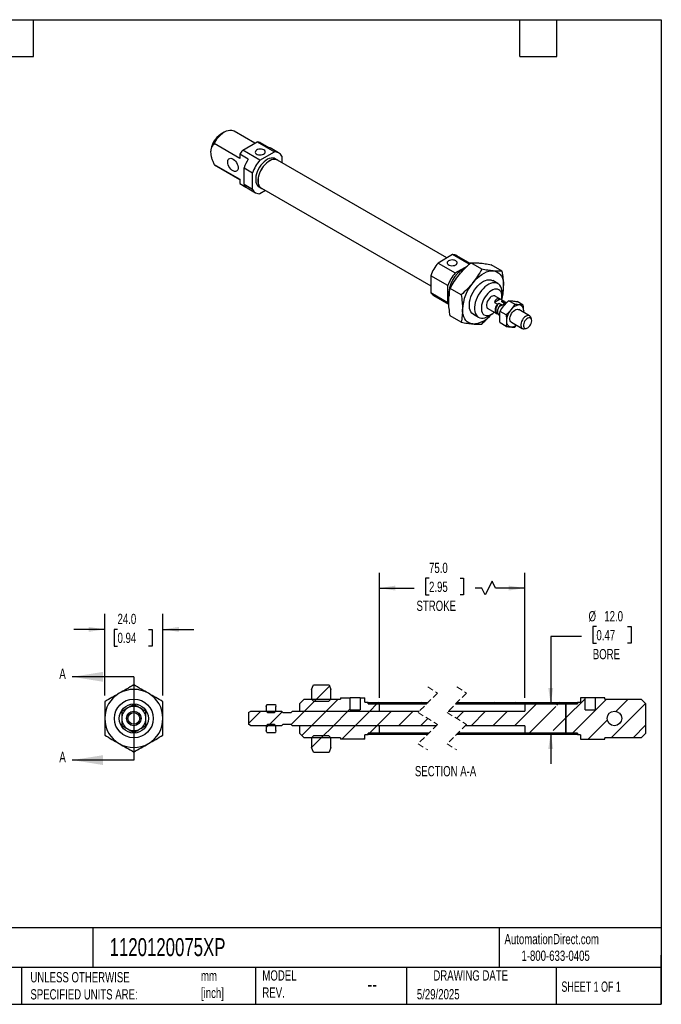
# Model space of a CAD drawing. Header units: millimetres. Extents: x 13 to 546, y 13 to 419.
# Tile 2 of 2: x 281 to 546, y 13 to 419. Entities that reach past the tile are written whole.
import ezdxf

# ---------------------------------------------------------------- set-up
doc = ezdxf.new("R2010")
doc.units = ezdxf.units.MM
doc.header["$LTSCALE"] = 2
doc.linetypes.add('SLD-Dashed', pattern=[1.905, 1.27, -0.635])
doc.linetypes.add('SLD-Solid', pattern=[0])
doc.layers.add('DIMENSIONS', color=140, linetype='SLD-Solid', lineweight=25)
doc.layers.add('TEXT', color=140, linetype='SLD-Solid', lineweight=25)
doc.layers.add('HATCH', color=6, linetype='SLD-Solid')
doc.styles.add('SLDTEXTSTYLE0', font='TXT', dxfattribs={"width": 0.7})
doc.styles.add('SLDTEXTSTYLE1', font='TXT', dxfattribs={"width": 0.65})
doc.dimstyles.new('SLDDIMSTYLE0', dxfattribs={"dimtxt": 4.316016, "dimasz": 6.604, "dimexe": 0, "dimexo": 0.0625, "dimgap": 1.079004, "dimtad": 0, "dimtih": 1, "dimtoh": 1, "dimdec": 1, "dimrnd": 1e-09, "dimzin": 4, "dimdsep": 46, "dimtxsty": 'SLDTEXTSTYLE0', "dimsah": 1, "dimcen": 0.09, "dimadec": 0, "dimazin": 1, "dimtfac": 1, "dimtdec": 1, "dimtmove": 0, "dimatfit": 0, "dimfxl": 0, "dimfrac": 2, "dimtolj": 1, "dimtzin": 12, "dimarcsym": 0})
doc.dimstyles.new('SLDDIMSTYLE3', dxfattribs={"dimtxt": 4.316016, "dimasz": 6.604, "dimexe": 0, "dimexo": 0.0625, "dimgap": 1.079004, "dimtad": 0, "dimtih": 1, "dimtoh": 1, "dimdec": 1, "dimrnd": 1e-09, "dimzin": 4, "dimdsep": 46, "dimtxsty": 'SLDTEXTSTYLE0', "dimsah": 1, "dimcen": 0.09, "dimadec": 0, "dimazin": 1, "dimtfac": 1, "dimtdec": 1, "dimtofl": 0, "dimtmove": 0, "dimatfit": 3, "dimfxl": 0, "dimfrac": 2, "dimtolj": 1, "dimtzin": 12, "dimarcsym": 0})

# ---------------------------------------------------------------- blocks, each defined once
blk = doc.blocks.new('_D_8')
at = {"layer": 'DIMENSIONS'}
for p, q in [((316.42, 140.15), (316.42, 173.8)), ((340.42, 140.15), (340.42, 173.8)), ((316.42, 167.45), (303.72, 167.45)), ((321.7, 167.45), (320.25, 167.45)), ((320.25, 167.45), (320.25, 160.59)), ((334.52, 167.45), (335.97, 167.45)), ((335.97, 167.45), (335.97, 160.59)), ((340.42, 167.45), (353.12, 167.45)), ((320.25, 160.59), (321.7, 160.59)), ((335.97, 160.59), (334.52, 160.59))]:
    blk.add_line(p, q, dxfattribs=at)
for points in [[(316.42, 167.45), (309.81, 168.47), (309.81, 166.44)], [(340.42, 167.45), (347.02, 166.44), (347.02, 168.47)]]:
    blk.add_solid(points, dxfattribs=at)
at = {"layer": 'DIMENSIONS', "char_height": 4.233, "attachment_point": 1, "style": 'SLDTEXTSTYLE0'}
for s, insert in [('24.0', (321.7, 173.88)), ('0.94', (321.7, 166.05))]:
    blk.add_mtext(s, dxfattribs=dict(at, insert=insert))
blk = doc.blocks.new('_D_19')
at = {"layer": 'DIMENSIONS'}
for p, q in [((519.33, 168.58), (517.88, 168.58)), ((517.88, 168.58), (517.88, 161.72)), ((532.15, 168.58), (533.6, 168.58)), ((533.6, 168.58), (533.6, 161.72)), ((513.17, 164.54), (500.47, 164.54)), ((500.47, 164.54), (500.47, 136.68)), ((517.88, 161.72), (519.33, 161.72)), ((533.6, 161.72), (532.15, 161.72)), ((500.47, 124.68), (500.47, 111.98)), ((509.29, 124.68), (506.82, 124.68))]:
    blk.add_line(p, q, dxfattribs=at)
for points in [[(500.47, 136.68), (501.49, 143.29), (499.45, 143.29)], [(500.47, 124.68), (499.45, 118.08), (501.49, 118.08)]]:
    blk.add_solid(points, dxfattribs=at)
at = {"layer": 'DIMENSIONS', "char_height": 4.233, "attachment_point": 1, "style": 'SLDTEXTSTYLE0'}
for s, insert in [('%%c', (516.07, 175)), ('12.0', (522.58, 175)), ('0.47', (519.33, 167.18)), ('BORE', (517.83, 159.35))]:
    blk.add_mtext(s, dxfattribs=dict(at, insert=insert))
blk = doc.blocks.new('_D_20')
at = {"layer": 'DIMENSIONS'}
for p, q in [((429.77, 139.22), (429.77, 190.85)), ((450.25, 188.54), (448.81, 188.54)), ((448.81, 188.54), (448.81, 181.68)), ((463.08, 188.54), (464.53, 188.54)), ((464.53, 188.54), (464.53, 181.68)), ((476.25, 187.32), (473.43, 181.68)), ((477.66, 184.5), (476.25, 187.32)), ((489.75, 139.22), (489.75, 190.85)), ((429.77, 184.5), (444.11, 184.5)), ((472.02, 184.5), (469.23, 184.5)), ((473.43, 181.68), (472.02, 184.5)), ((489.75, 184.5), (477.66, 184.5)), ((448.81, 181.68), (450.25, 181.68)), ((464.53, 181.68), (463.08, 181.68))]:
    blk.add_line(p, q, dxfattribs=at)
for points in [[(429.77, 184.5), (436.38, 183.48), (436.38, 185.51)], [(489.75, 184.5), (483.15, 185.51), (483.15, 183.48)]]:
    blk.add_solid(points, dxfattribs=at)
at = {"layer": 'DIMENSIONS', "char_height": 4.233, "attachment_point": 1, "style": 'SLDTEXTSTYLE0'}
for s, insert in [('75.0', (450.25, 194.96)), ('2.95', (450.25, 187.13)), ('STROKE', (445.07, 179.31))]:
    blk.add_mtext(s, dxfattribs=dict(at, insert=insert))
blk = doc.blocks.new('SW_HATCH_0')
at = {"layer": 'HATCH', "color": 0}
for p, q in [((-55.43, 10.37), (-61.61, 4.19)), ((-55.43, 10.37), (-61.61, 4.19)), ((-55.43, 10.37), (-61.61, 4.19)), ((-60.8, 5), (-65.8, 0)), ((-60.8, 5), (-65.8, 0)), ((-60.8, 5), (-65.8, 0)), ((-51.82, 5), (-56.82, 0)), ((-51.82, 5), (-56.82, 0)), ((-51.82, 5), (-56.82, 0)), ((-42.34, 5.5), (-42.77, 5.07)), ((-42.34, 5.5), (-42.77, 5.07)), ((-42.34, 5.5), (-42.77, 5.07)), ((50.07, 5.17), (42.14, -2.76)), ((50.07, 5.17), (42.14, -2.76)), ((50.07, 5.17), (42.14, -2.76)), ((58.88, 5), (44.88, -9)), ((58.88, 5), (44.88, -9)), ((58.88, 5), (44.88, -9)), ((67.86, 5), (62.79, -0.07)), ((67.86, 5), (62.79, -0.07)), ((67.86, 5), (62.79, -0.07)), ((-83.76, 0), (-88.84, -5.08)), ((-83.76, 0), (-88.84, -5.08)), ((-83.76, 0), (-88.84, -5.08)), ((-80.99, 2.77), (-81.46, 2.3)), ((-80.99, 2.77), (-81.46, 2.3)), ((-80.99, 2.77), (-81.46, 2.3)), ((-65.8, 0), (-71.3, -5.5)), ((-65.8, 0), (-71.3, -5.5)), ((-65.8, 0), (-71.3, -5.5)), ((-56.82, 0), (-62.82, -6)), ((-56.82, 0), (-62.82, -6)), ((-56.82, 0), (-62.82, -6)), ((-47.84, 0), (-53.84, -6)), ((-47.84, 0), (-53.84, -6)), ((-47.84, 0), (-53.84, -6)), ((-46.91, 0.93), (-47.84, 0)), ((-46.91, 0.93), (-47.84, 0)), ((-46.91, 0.93), (-47.84, 0)), ((-38.86, 0), (-44.86, -6)), ((-38.86, 0), (-44.86, -6)), ((-38.86, 0), (-44.86, -6)), ((-35.86, 3), (-38.86, 0)), ((-35.86, 3), (-38.86, 0)), ((-35.86, 3), (-38.86, 0)), ((-29.88, 0), (-35.88, -6)), ((-29.88, 0), (-35.88, -6)), ((-29.88, 0), (-35.88, -6)), ((-35.22, 3.63), (-35.86, 3)), ((-35.22, 3.63), (-35.86, 3)), ((-35.22, 3.63), (-35.86, 3)), ((-20.9, 0), (-26.9, -6)), ((-20.9, 0), (-26.9, -6)), ((-20.9, 0), (-26.9, -6)), ((-26.24, 3.63), (-26.88, 3)), ((-26.24, 3.63), (-26.88, 3)), ((-26.24, 3.63), (-26.88, 3)), ((-17.26, 3.63), (-17.9, 3)), ((-17.26, 3.63), (-17.9, 3)), ((-17.26, 3.63), (-17.9, 3)), ((0, 0), (-2.97, -2.97)), ((0, 0), (-2.97, -2.97)), ((0, 0), (-2.97, -2.97)), ((8.98, 0), (2.98, -6)), ((8.98, 0), (2.98, -6)), ((8.98, 0), (2.98, -6)), ((3.63, 3.63), (3, 3)), ((3.63, 3.63), (3, 3)), ((3.63, 3.63), (3, 3)), ((17.96, 0), (11.96, -6)), ((17.96, 0), (11.96, -6)), ((17.96, 0), (11.96, -6)), ((12.62, 3.63), (11.98, 3)), ((12.62, 3.63), (11.98, 3)), ((12.62, 3.63), (11.98, 3)), ((29.94, 3), (20.94, -6)), ((29.94, 3), (20.94, -6)), ((29.94, 3), (20.94, -6)), ((21.6, 3.63), (20.96, 3)), ((21.6, 3.63), (20.96, 3)), ((21.6, 3.63), (20.96, 3)), ((37.92, 2), (26.92, -9)), ((37.92, 2), (26.92, -9)), ((37.92, 2), (26.92, -9)), ((30.58, 3.63), (29.94, 3)), ((30.58, 3.63), (29.94, 3)), ((30.58, 3.63), (29.94, 3)), ((38.92, 3), (38.37, 2.45)), ((38.92, 3), (38.37, 2.45)), ((38.92, 3), (38.37, 2.45)), ((39.56, 3.63), (38.92, 3)), ((39.56, 3.63), (38.92, 3)), ((39.56, 3.63), (38.92, 3)), ((74.99, 3.15), (60.84, -11)), ((74.99, 3.15), (60.84, -11)), ((74.99, 3.15), (60.84, -11)), ((-75.01, -0.23), (-80.78, -6)), ((-75.01, -0.23), (-80.78, -6)), ((-75.01, -0.23), (-80.78, -6)), ((-14.92, -3), (-17.92, -6)), ((-14.92, -3), (-17.92, -6)), ((-14.92, -3), (-17.92, -6)), ((42.14, -2.76), (36.9, -8)), ((42.14, -2.76), (36.9, -8)), ((42.14, -2.76), (36.9, -8)), ((59.21, -3.65), (51.36, -11.5)), ((59.21, -3.65), (51.36, -11.5)), ((59.21, -3.65), (51.36, -11.5)), ((-80.24, -5.46), (-81.54, -6.76)), ((-80.24, -5.46), (-81.54, -6.76)), ((-80.24, -5.46), (-81.54, -6.76)), ((-62.82, -6), (-66.83, -10.01)), ((-62.82, -6), (-66.83, -10.01)), ((-62.82, -6), (-66.83, -10.01)), ((-53.84, -6), (-58.84, -11)), ((-53.84, -6), (-58.84, -11)), ((-53.84, -6), (-58.84, -11)), ((-44.86, -6), (-50.36, -11.5)), ((-44.86, -6), (-50.36, -11.5)), ((-44.86, -6), (-50.36, -11.5)), ((-35.88, -6), (-38.88, -9)), ((-35.88, -6), (-38.88, -9)), ((-35.88, -6), (-38.88, -9)), ((75.14, -5.68), (69.82, -11)), ((75.14, -5.68), (69.82, -11)), ((75.14, -5.68), (69.82, -11)), ((-58.03, -10.19), (-62.84, -15)), ((-58.03, -10.19), (-62.84, -15)), ((-58.03, -10.19), (-62.84, -15)), ((-40.84, -10.96), (-41.38, -11.5)), ((-40.84, -10.96), (-41.38, -11.5)), ((-40.84, -10.96), (-41.38, -11.5)), ((-39.54, -9.66), (-39.58, -9.7)), ((-39.54, -9.66), (-39.58, -9.7)), ((-39.54, -9.66), (-39.58, -9.7)), ((-38.88, -9), (-39.51, -9.64)), ((-38.88, -9), (-39.51, -9.64)), ((-38.88, -9), (-39.51, -9.64)), ((-29.9, -9), (-30.53, -9.64)), ((-29.9, -9), (-30.53, -9.64)), ((-29.9, -9), (-30.53, -9.64)), ((-20.92, -9), (-21.55, -9.64)), ((-20.92, -9), (-21.55, -9.64)), ((-20.92, -9), (-21.55, -9.64)), ((-0.02, -9), (-0.65, -9.64)), ((-0.02, -9), (-0.65, -9.64)), ((-0.02, -9), (-0.65, -9.64)), ((8.96, -9), (8.33, -9.64)), ((8.96, -9), (8.33, -9.64)), ((8.96, -9), (8.33, -9.64)), ((17.94, -9), (17.31, -9.64)), ((17.94, -9), (17.31, -9.64)), ((17.94, -9), (17.31, -9.64)), ((26.92, -9), (26.29, -9.64)), ((26.92, -9), (26.29, -9.64)), ((26.92, -9), (26.29, -9.64)), ((44.88, -9), (44.25, -9.64)), ((44.88, -9), (44.25, -9.64)), ((44.88, -9), (44.25, -9.64)), ((-55.58, -16.72), (-55.72, -16.86)), ((-55.58, -16.72), (-55.72, -16.86)), ((-55.58, -16.72), (-55.72, -16.86))]:
    blk.add_line(p, q, dxfattribs=at)

msp = doc.modelspace()

# ---------------------------------------------------------------- linework, layer by layer
for p, q in [((365.76, 372.64), (364.35, 371.82)), ((378.36, 368.07), (369.76, 373.03)), ((372.13, 361.85), (361.52, 367.98)), ((373.37, 365.19), (379.37, 368.66)), ((379.37, 368.66), (386.44, 364.57)), ((380.61, 368.45), (384.15, 366.41)), ((388.19, 364.13), (384.66, 366.17)), ((375.66, 361.51), (372.13, 363.55)), ((372.13, 363.55), (372.13, 361.85)), ((380.44, 361.11), (373.37, 365.19)), ((380.44, 361.11), (386.44, 364.57)), ((387.71, 361.17), (386.79, 361.7)), ((389.45, 362.83), (389.45, 360.09)), ((361.52, 359.34), (372.13, 353.21)), ((361.52, 359.34), (361.76, 359.18)), ((361.76, 359.18), (372.13, 353.19)), ((373.9, 357.94), (377.43, 355.9)), ((373.9, 351.01), (373.9, 357.94)), ((457.61, 320.75), (387.68, 361.12)), ((377.43, 348.97), (377.43, 355.9)), ((372.13, 353.21), (372.13, 351.52)), ((372.13, 351.52), (374.7, 350.04)), ((377.43, 348.97), (373.9, 351.01)), ((375.16, 349.71), (378.69, 347.67)), ((380.09, 350.1), (381.01, 349.57)), ((381.04, 349.62), (450.97, 309.26)), ((382.82, 348.6), (380.44, 347.23)), ((459.98, 322.12), (453.98, 318.66)), ((466.85, 318.16), (459.98, 322.12)), ((467.22, 318.51), (461.73, 321.68)), ((453.98, 318.66), (461.05, 314.57)), ((461.05, 314.57), (466.21, 317.55)), ((471.97, 316.11), (467.45, 318.72)), ((480.46, 315.35), (475.93, 317.96)), ((458.04, 309.36), (450.97, 313.44)), ((450.97, 313.44), (450.97, 306.51)), ((458.04, 302.43), (458.04, 309.36)), ((478.66, 310.17), (476.54, 311.4)), ((450.97, 306.51), (458.04, 302.43)), ((452.23, 305.22), (458.43, 301.64)), ((463.49, 305.55), (458.96, 308.16)), ((481.11, 302.98), (477.57, 305.02)), ((480.32, 304.88), (480.32, 306.51)), ((479.65, 303.76), (477.3, 302.4)), ((477.3, 302.4), (478.44, 301.75)), ((478.44, 301.75), (479.1, 302.13)), ((479.1, 302.13), (480.09, 301.56)), ((480.09, 301.56), (479.43, 301.18)), ((479.43, 301.18), (479.78, 300.97)), ((480.78, 303.1), (479.65, 303.76)), ((480.11, 302.72), (480.78, 303.1)), ((481.1, 302.15), (480.11, 302.72)), ((480.16, 303.53), (480.46, 304.04)), ((481.43, 302.34), (480.91, 302.64)), ((481.77, 302.53), (481.1, 302.15)), ((482.12, 302.33), (481.77, 302.53)), ((482.1, 302.41), (481.77, 302.53)), ((482.34, 302.28), (482.1, 302.41)), ((485.61, 301.63), (483.08, 303.1)), ((489.15, 301.32), (486.61, 302.78)), ((463.49, 294.24), (458.96, 296.85)), ((468.54, 297.54), (470.66, 296.31)), ((474.57, 299.83), (478.11, 297.79)), ((474.66, 296.71), (476.07, 297.53)), ((478.31, 298.13), (478.55, 297.99)), ((478.63, 297.78), (478.44, 297.67)), ((479.1, 297.22), (479.44, 297.02)), ((482.08, 297.23), (479.54, 298.7)), ((491.72, 296.86), (487.26, 299.43)), ((489.26, 298.28), (489.3, 298.87)), ((482.08, 292.52), (479.54, 293.98)), ((484.26, 294.24), (488.72, 291.66)), ((485.61, 292.2), (486.36, 293.03)), ((492.52, 295.48), (492.2, 296.28)), ((489.46, 291.54), (490.31, 291.65)), ((401.77, 142.68), (402.57, 144.54)), ((401.77, 142.68), (401.77, 138.68)), ((402.57, 144.54), (408.97, 144.54)), ((408.97, 144.54), (409.77, 142.68)), ((409.77, 138.68), (409.77, 142.68)), ((396.77, 136.68), (398.77, 138.68)), ((398.77, 138.68), (413.77, 138.68)), ((401.77, 138.68), (402.59, 137.87)), ((408.96, 137.87), (409.77, 138.68)), ((413.77, 139.18), (413.77, 138.68)), ((413.77, 139.18), (417.71, 139.18)), ((417.71, 134.18), (417.71, 139.18)), ((421.84, 139.18), (417.71, 139.18)), ((421.84, 139.18), (421.84, 134.18)), ((421.84, 139.18), (423.77, 139.18)), ((423.77, 137.38), (423.77, 139.18)), ((512.75, 139.18), (512.75, 137.38)), ((514.68, 139.18), (512.75, 139.18)), ((514.68, 134.18), (514.68, 139.18)), ((518.82, 139.18), (514.68, 139.18)), ((518.82, 139.18), (518.82, 134.18)), ((522.75, 139.18), (518.82, 139.18)), ((522.75, 138.68), (522.75, 139.18)), ((522.75, 138.68), (537.75, 138.68)), ((537.75, 138.68), (539.75, 136.68)), ((383.07, 135.68), (383.28, 136.46)), ((383.07, 135.68), (383.07, 133.68)), ((383.28, 136.46), (386.87, 136.46)), ((386.87, 136.46), (387.07, 135.68)), ((387.07, 133.68), (387.07, 135.68)), ((396.77, 136.68), (396.77, 133.68)), ((402.59, 137.87), (408.96, 137.87)), ((417.71, 134.18), (421.84, 134.18)), ((423.77, 137.38), (425.07, 137.38)), ((425.07, 136.68), (425.07, 137.38)), ((425.07, 137.32), (449.84, 137.32)), ((425.07, 137.32), (425.07, 136.68)), ((425.07, 136.68), (429.77, 136.68)), ((425.07, 136.68), (449.21, 136.68)), ((429.77, 133.68), (429.77, 136.68)), ((461.21, 136.68), (511.45, 136.68)), ((461.84, 137.32), (511.45, 137.32)), ((489.75, 136.68), (489.75, 133.68)), ((489.75, 136.68), (506.75, 136.68)), ((506.75, 136.68), (506.75, 124.68)), ((506.75, 136.68), (511.45, 136.68)), ((506.75, 124.68), (506.75, 136.68)), ((511.45, 137.38), (511.45, 136.68)), ((511.45, 137.38), (512.75, 137.38)), ((511.45, 136.68), (511.45, 137.32)), ((514.68, 134.18), (518.82, 134.18)), ((539.75, 124.68), (539.75, 136.68)), ((375.77, 133.11), (376.77, 133.68)), ((375.77, 133.11), (375.77, 128.26)), ((376.77, 133.68), (389.37, 133.68)), ((383.07, 133.68), (383.62, 133.14)), ((383.62, 133.14), (386.53, 133.14)), ((386.53, 133.14), (387.07, 133.68)), ((389.37, 133.68), (389.87, 133.18)), ((389.87, 133.18), (393.37, 133.18)), ((393.37, 133.18), (393.87, 133.68)), ((393.87, 133.68), (446.21, 133.68)), ((396.77, 133.68), (429.77, 133.68)), ((458.21, 133.68), (489.75, 133.68)), ((376.77, 127.68), (375.77, 128.26)), ((389.37, 127.68), (376.77, 127.68)), ((383.62, 128.23), (383.07, 127.68)), ((383.07, 127.68), (383.07, 125.68)), ((386.53, 128.23), (383.62, 128.23)), ((387.07, 127.68), (386.53, 128.23)), ((387.07, 125.68), (387.07, 127.68)), ((389.87, 128.18), (389.37, 127.68)), ((393.37, 128.18), (389.87, 128.18)), ((393.87, 127.68), (393.37, 128.18)), ((453.19, 127.68), (393.87, 127.68)), ((396.77, 127.68), (396.77, 124.68)), ((429.77, 127.68), (396.77, 127.68)), ((429.77, 124.68), (429.77, 127.68)), ((489.75, 127.68), (465.19, 127.68)), ((489.75, 127.68), (489.75, 124.68)), ((383.28, 124.91), (383.07, 125.68)), ((383.28, 124.91), (386.87, 124.91)), ((387.07, 125.68), (386.87, 124.91)), ((398.77, 122.68), (396.77, 124.68)), ((413.77, 122.68), (398.77, 122.68)), ((402.59, 123.5), (401.77, 122.68)), ((401.77, 122.68), (401.77, 118.68)), ((408.96, 123.5), (402.59, 123.5)), ((409.77, 122.68), (408.96, 123.5)), ((409.77, 118.68), (409.77, 122.68)), ((413.77, 122.68), (413.77, 122.18)), ((423.77, 122.18), (413.77, 122.18)), ((425.07, 123.98), (423.77, 123.98)), ((423.77, 122.18), (423.77, 123.98)), ((429.77, 124.68), (425.07, 124.68)), ((425.07, 123.98), (425.07, 124.68)), ((450.19, 124.68), (425.07, 124.68)), ((425.07, 124.68), (425.07, 124.05)), ((449.56, 124.05), (425.07, 124.05)), ((511.45, 124.05), (461.56, 124.05)), ((511.45, 124.68), (462.19, 124.68)), ((506.75, 124.68), (489.75, 124.68)), ((511.45, 124.68), (506.75, 124.68)), ((511.45, 124.05), (511.45, 124.68)), ((511.45, 124.68), (511.45, 123.98)), ((512.75, 123.98), (511.45, 123.98)), ((512.75, 123.98), (512.75, 122.18)), ((512.75, 122.18), (522.75, 122.18)), ((537.75, 122.68), (522.75, 122.68)), ((522.75, 122.18), (522.75, 122.68)), ((539.75, 124.68), (537.75, 122.68)), ((402.57, 116.83), (401.77, 118.68)), ((409.77, 118.68), (408.97, 116.83)), ((402.57, 116.83), (408.97, 116.83))]:
    msp.add_line(p, q)
at = {"color": 7, "linetype": 'SLD-Dashed', "lineweight": 18}
for p, q in [((449.7, 143.67), (453.7, 141.18)), ((461.7, 143.67), (465.7, 141.18)), ((453.7, 141.18), (445.7, 133.18)), ((465.7, 141.18), (457.7, 133.18)), ((445.7, 133.18), (453.7, 128.19)), ((457.7, 133.18), (465.7, 128.19)), ((453.7, 128.19), (445.7, 120.19)), ((465.7, 128.19), (457.7, 120.19)), ((445.7, 120.19), (449.7, 117.7)), ((457.7, 120.19), (461.7, 117.7))]:
    msp.add_line(p, q, dxfattribs=at)
at = {"flags": 128}
for points in [[(369.76, 373.03), (369.44, 373.19), (368.8, 373.37), (368.09, 373.4), (367.34, 373.29), (366.56, 373.03), (365.76, 372.64), (364.97, 372.11), (364.19, 371.47), (363.44, 370.72), (362.73, 369.87), (362.09, 368.95), (361.52, 367.98)], [(384.15, 366.41), (384.42, 366.29), (384.66, 366.17)], [(367.18, 360.39), (367.24, 360.92), (367.4, 361.36), (367.68, 361.68), (368.03, 361.86), (368.46, 361.9), (368.93, 361.79), (369.42, 361.54), (369.91, 361.16), (370.36, 360.68), (370.76, 360.11), (371.07, 359.49), (371.29, 358.85), (371.41, 358.23), (371.41, 357.67), (371.29, 357.18), (371.07, 356.8), (370.76, 356.54), (370.36, 356.43), (369.91, 356.47), (369.42, 356.65), (368.93, 356.97), (368.46, 357.4), (368.03, 357.93), (367.68, 358.53), (367.4, 359.16), (367.24, 359.79), (367.18, 360.39)], [(382.08, 365.32), (381.63, 365.51), (381.1, 365.63), (380.54, 365.67), (379.99, 365.61), (379.48, 365.47), (379.06, 365.26), (378.75, 364.99), (378.58, 364.68), (378.56, 364.35), (378.69, 364.04), (378.97, 363.75), (379.36, 363.52), (379.86, 363.36), (380.4, 363.29), (380.97, 363.3), (381.5, 363.4), (381.97, 363.57), (382.34, 363.82), (382.58, 364.11), (382.68, 364.43), (382.62, 364.76), (382.42, 365.06), (382.08, 365.32)], [(386.79, 361.7), (386.31, 361.91), (385.71, 362.01), (385.04, 361.97), (384.34, 361.79), (383.62, 361.47), (382.9, 361.02), (382.19, 360.45), (381.5, 359.77), (380.87, 359.01), (380.29, 358.17), (379.79, 357.27), (379.37, 356.35), (379.05, 355.41), (378.83, 354.48), (378.72, 353.59), (378.72, 352.76), (378.83, 351.99), (379.05, 351.32), (379.37, 350.75), (379.79, 350.31), (380.09, 350.1)], [(388.14, 360.85), (387.78, 361.13), (387.23, 361.38), (386.62, 361.48), (385.96, 361.44), (385.26, 361.26), (384.54, 360.94), (383.82, 360.49), (383.11, 359.92), (382.42, 359.24), (381.79, 358.48), (381.21, 357.63), (380.71, 356.74), (380.29, 355.82), (379.97, 354.88), (379.75, 353.95), (379.64, 353.06), (379.64, 352.22), (379.75, 351.46), (379.97, 350.79), (380.29, 350.22), (380.71, 349.78), (381.21, 349.47), (381.51, 349.36)], [(387.68, 361.12), (387.21, 361.32), (386.6, 361.42), (385.95, 361.38), (385.25, 361.2), (384.54, 360.89), (383.82, 360.44), (383.12, 359.88), (382.44, 359.21), (381.81, 358.45), (381.24, 357.61), (380.74, 356.73), (380.33, 355.81), (380.01, 354.88), (379.79, 353.97), (379.68, 353.08), (379.68, 352.25), (379.79, 351.5), (380.01, 350.83), (380.33, 350.27), (380.74, 349.83), (381.04, 349.62)], [(461.27, 319.6), (460.82, 319.8), (460.3, 319.91), (459.74, 319.95), (459.18, 319.89), (458.68, 319.75), (458.25, 319.54), (457.94, 319.27), (457.77, 318.96), (457.75, 318.63), (457.89, 318.32), (458.16, 318.03), (458.56, 317.8), (459.05, 317.65), (459.6, 317.57), (460.16, 317.58), (460.7, 317.68), (461.17, 317.86), (461.54, 318.1), (461.78, 318.39), (461.88, 318.71), (461.82, 319.04), (461.61, 319.34), (461.27, 319.6)], [(468.3, 310.5), (469.18, 311.52), (470.1, 312.45), (471.06, 313.27), (472.04, 313.96), (473.03, 314.53), (474.01, 314.97), (474.97, 315.26), (475.9, 315.4), (476.78, 315.4)], [(476.78, 315.4), (477.6, 315.25), (478.36, 314.96), (479.04, 314.52), (479.63, 313.94), (480.12, 313.24), (480.51, 312.42), (480.79, 311.49), (480.97, 310.47), (481.02, 309.37)], [(468.54, 297.54), (468.47, 297.58), (467.96, 297.99), (467.54, 298.52), (467.22, 299.16), (467, 299.91), (466.89, 300.75), (466.89, 301.67), (467, 302.63), (467.22, 303.63), (467.54, 304.65), (467.96, 305.66), (468.47, 306.66), (469.06, 307.6), (469.71, 308.49), (470.42, 309.3), (471.17, 310.02), (471.95, 310.62), (472.74, 311.11), (473.52, 311.47), (474.29, 311.69), (475.02, 311.77), (475.7, 311.71), (476.32, 311.51), (476.54, 311.4)], [(480.32, 306.51), (480.26, 307.39), (480.1, 308.18), (479.83, 308.88), (479.46, 309.47), (478.99, 309.94), (478.44, 310.28), (477.82, 310.48), (477.14, 310.55), (476.41, 310.46), (475.64, 310.24), (474.86, 309.88), (474.07, 309.4), (473.29, 308.79), (472.54, 308.08), (471.83, 307.27), (471.18, 306.38), (470.59, 305.43), (470.08, 304.44), (469.66, 303.43), (469.34, 302.41), (469.13, 301.41), (469.02, 300.44), (469.02, 299.53), (469.13, 298.69), (469.34, 297.94), (469.66, 297.29), (470.08, 296.76), (470.59, 296.36), (471.18, 296.08), (471.83, 295.95), (472.54, 295.96), (473.29, 296.11), (474.07, 296.4), (474.66, 296.71)], [(480.32, 304.88), (480.26, 305.63), (480.1, 306.3), (479.83, 306.87), (479.47, 307.33), (479.01, 307.66), (478.48, 307.85), (477.89, 307.9), (477.25, 307.81), (476.58, 307.58), (475.9, 307.22), (475.22, 306.74), (474.57, 306.14), (473.95, 305.44), (473.39, 304.67), (472.9, 303.84), (472.49, 302.97), (472.17, 302.09), (471.95, 301.22), (471.84, 300.38), (471.84, 299.59), (471.95, 298.88), (472.17, 298.25), (472.49, 297.74), (472.9, 297.34), (473.39, 297.08), (473.95, 296.96), (474.57, 296.98), (475.22, 297.14), (475.9, 297.43), (476.58, 297.86), (477.17, 298.33)], [(477.57, 305.02), (477.34, 305.12), (476.91, 305.16), (476.44, 305.05), (475.95, 304.8), (475.46, 304.42), (475.01, 303.94), (474.62, 303.37), (474.3, 302.75), (474.08, 302.11), (473.97, 301.49), (473.97, 300.93), (474.08, 300.44), (474.3, 300.06), (474.57, 299.83)], [(480.17, 303.53), (480.26, 304.06), (480.32, 304.88)], [(458.04, 302.43), (458.3, 302.03), (458.37, 301.94)], [(478.44, 301.75), (478.04, 301.13), (477.74, 300.46), (477.55, 299.79), (477.49, 299.16), (477.55, 298.6), (477.74, 298.15), (478.04, 297.83), (478.44, 297.67)], [(479.1, 302.13), (478.67, 301.67), (478.3, 301.11), (478.01, 300.51), (477.83, 299.9), (477.77, 299.32), (477.83, 298.82), (478.01, 298.41), (478.3, 298.14), (478.31, 298.13)], [(479.43, 301.18), (479.03, 300.56), (478.73, 299.89), (478.54, 299.22), (478.48, 298.59), (478.54, 298.03), (478.73, 297.58), (479.03, 297.26), (479.1, 297.22)], [(480.91, 302.64), (480.55, 302.75), (480.11, 302.72)], [(468.3, 293.53), (467.47, 293.68), (466.71, 293.98), (466.04, 294.42), (465.45, 294.99), (464.96, 295.69), (464.56, 296.51), (464.28, 297.44), (464.11, 298.46), (464.05, 299.57)], [(484.26, 294.24), (483.99, 294.46), (483.77, 294.85), (483.65, 295.33), (483.65, 295.9), (483.77, 296.52), (483.99, 297.16), (484.3, 297.78), (484.7, 298.34), (485.15, 298.83), (485.64, 299.21), (486.13, 299.46), (486.6, 299.57), (487.03, 299.53), (487.26, 299.43)], [(492.2, 296.28), (492.11, 296.46), (491.84, 296.77), (491.48, 296.96), (491.06, 297), (490.58, 296.89), (490.09, 296.64), (489.61, 296.26), (489.15, 295.77), (488.76, 295.2), (488.44, 294.59), (488.22, 293.95), (488.11, 293.33), (488.11, 292.76), (488.22, 292.27), (488.44, 291.89), (488.76, 291.64), (489.15, 291.53), (489.46, 291.54)], [(489.3, 298.87), (489.27, 298.32), (489.26, 298.28)], [(492.64, 294.84), (492.58, 295.3), (492.42, 295.67), (492.17, 295.93), (491.84, 296.05), (491.45, 296.04), (491.03, 295.89), (490.6, 295.61), (490.19, 295.22), (489.83, 294.75), (489.54, 294.22), (489.33, 293.66), (489.22, 293.12), (489.22, 292.62), (489.33, 292.21), (489.54, 291.89), (489.83, 291.7), (490.19, 291.64), (490.6, 291.73), (491.03, 291.94), (491.45, 292.28), (491.84, 292.71), (492.17, 293.22), (492.42, 293.77), (492.58, 294.32), (492.64, 294.84)]]:
    msp.add_lwpolyline(points, dxfattribs=at)
for centre, radius in [((328.42, 130.68), 8), ((328.42, 130.68), 6), ((328.42, 130.68), 3), ((328.42, 130.68), 2.42), ((526.75, 130.68), 3)]:
    msp.add_circle(centre, radius)
for centre, radius, start, end in [((369.23, 364.11), 9.13, 122.3072, 177.6982), ((379.4, 365.04), 3.62, 70.4144, 90.4878), ((385.24, 354.93), 15.69, 139.1471, 146.6762), ((386.51, 361.22), 3.35, 28.7765, 91.2128), ((389.11, 352.63), 16.11, 146.558, 160.7606), ((392.66, 350.58), 16.12, 139.2398, 160.7602), ((376.92, 352.7), 3.46, 209.1565, 239.379), ((380.37, 350.58), 3.35, 208.7765, 271.2128), ((460.03, 318.66), 3.46, 60.5948, 90.8652), ((466.19, 308.13), 16.12, 139.2398, 160.7602), ((473.27, 304.05), 16.12, 139.2398, 160.7602), ((469.99, 305.96), 11.54, 116.4227, 184.8426), ((482.48, 298.71), 18.45, 140.2588, 177.3298), ((466.11, 309.58), 14.91, 342.2648, 359.1612), ((453.96, 308.17), 3.42, 208.9431, 239.5924), ((480.56, 302.03), 1.1, 21.0252, 78.2586), ((487.8, 296.83), 4.56, 93.4295, 146.5651), ((487.13, 299.23), 2.2, 350.7481, 79.4532), ((467.82, 303.86), 10.34, 272.6141, 321.6453), ((489.89, 294.44), 7.67, 140.2279, 177.3607), ((484.4, 294.44), 2.2, 170.7481, 259.4532), ((484, 295.85), 3.57, 269.8151, 309.1966), ((328.42, 130.68), 12, 60, 120), ((328.42, 130.68), 12, 120, 180), ((328.42, 130.68), 12, 0, 60), ((328.42, 130.68), 5, 120, 180), ((328.42, 130.68), 5, 60, 120), ((328.42, 130.68), 5, 0, 60), ((328.42, 130.68), 12, 180, 240), ((328.42, 130.68), 5, 180, 240), ((328.42, 130.68), 5, 300, 0), ((328.42, 130.68), 12, 300, 0), ((328.42, 130.68), 5, 240, 300), ((328.42, 130.68), 12, 240, 300)]:
    msp.add_arc(centre, radius, start, end)
for points, knots in [([(361.52, 367.98), (361.34, 367.76), (361.16, 367.53), (360.83, 367.04), (360.68, 366.78), (360.48, 366.36), (360.42, 366.21), (360.31, 365.9), (360.26, 365.74), (360.15, 365.23), (360.11, 364.87), (360.11, 364.47)], [0, 0, 0, 0, 0.25, 0.25, 0.5, 0.5, 0.625, 0.625, 0.75, 0.75, 1, 1, 1, 1]), ([(360.11, 364.47), (360.11, 364.08), (360.15, 363.67), (360.3, 362.82), (360.41, 362.38), (360.67, 361.51), (360.83, 361.07), (361.16, 360.21), (361.34, 359.77), (361.52, 359.34)], [0, 0, 0, 0, 0.25, 0.25, 0.5, 0.5, 0.75, 0.75, 1, 1, 1, 1]), ([(462.64, 313.77), (463.35, 314.66), (464.12, 315.51), (465.73, 317.16), (466.57, 317.95), (467.45, 318.72)], [0, 0, 0, 0, 0.5, 0.5, 1, 1, 1, 1]), ([(467.45, 318.72), (467.97, 318.76), (468.53, 318.78), (469.75, 318.76), (470.41, 318.73), (471.12, 318.67)], [0, 0, 0, 0, 0.5, 0.5, 1, 1, 1, 1]), ([(471.12, 318.67), (471.84, 318.6), (472.6, 318.51), (474.21, 318.27), (475.06, 318.12), (475.93, 317.96)], [0, 0, 0, 0, 0.5, 0.5, 1, 1, 1, 1]), ([(458.96, 308.16), (459.49, 309.14), (460.05, 310.09), (461.26, 311.96), (461.92, 312.88), (462.64, 313.77)], [0, 0, 0, 0, 0.5, 0.5, 1, 1, 1, 1]), ([(471.97, 316.11), (471.45, 315.14), (470.89, 314.18), (469.67, 312.31), (469.01, 311.4), (468.3, 310.5)], [0, 0, 0, 0, 0.5, 0.5, 1, 1, 1, 1]), ([(476.78, 315.4), (476.06, 315.47), (475.3, 315.56), (473.69, 315.8), (472.85, 315.95), (471.97, 316.11)], [0, 0, 0, 0, 0.5, 0.5, 1, 1, 1, 1]), ([(480.46, 315.35), (479.93, 315.31), (479.37, 315.29), (478.16, 315.31), (477.5, 315.34), (476.78, 315.4)], [0, 0, 0, 0, 0.5, 0.5, 1, 1, 1, 1]), ([(481.02, 309.37), (481.02, 310.32), (480.97, 311.3), (480.77, 313.3), (480.63, 314.32), (480.46, 315.35)], [0, 0, 0, 0, 0.5, 0.5, 1, 1, 1, 1]), ([(468.3, 310.5), (467.58, 309.61), (466.81, 308.76), (465.2, 307.11), (464.36, 306.32), (463.49, 305.55)], [0, 0, 0, 0, 0.5, 0.5, 1, 1, 1, 1]), ([(480.46, 304.04), (480.63, 304.87), (480.77, 305.72), (480.97, 307.49), (481.02, 308.41), (481.02, 309.37)], [0, 0, 0, 0, 0.5, 0.5, 1, 1, 1, 1]), ([(458.4, 302.83), (458.4, 303.79), (458.45, 304.71), (458.64, 306.48), (458.79, 307.33), (458.96, 308.16)], [0, 0, 0, 0, 0.5, 0.5, 1, 1, 1, 1]), ([(463.49, 305.55), (463.66, 304.52), (463.8, 303.5), (464, 301.5), (464.05, 300.52), (464.05, 299.57)], [0, 0, 0, 0, 0.5, 0.5, 1, 1, 1, 1]), ([(458.96, 296.85), (458.79, 297.88), (458.64, 298.9), (458.45, 300.9), (458.4, 301.88), (458.4, 302.83)], [0, 0, 0, 0, 0.5, 0.5, 1, 1, 1, 1]), ([(479.65, 303.76), (479.38, 303.85), (479.1, 303.9), (478.58, 303.88), (478.34, 303.82), (477.91, 303.57), (477.73, 303.39), (477.46, 302.95), (477.36, 302.68), (477.3, 302.4)], [0, 0, 0, 0, 0.25, 0.25, 0.5, 0.5, 0.75, 0.75, 1, 1, 1, 1]), ([(479.78, 300.97), (480.05, 301.13), (480.33, 301.29), (480.85, 301.59), (481.09, 301.73), (481.52, 301.98), (481.7, 302.08), (481.97, 302.24), (482.07, 302.3), (482.12, 302.33)], [0, 0, 0, 0, 0.25, 0.25, 0.5, 0.5, 0.75, 0.75, 1, 1, 1, 1]), ([(464.05, 299.57), (464.05, 298.61), (464, 297.7), (463.8, 295.92), (463.66, 295.07), (463.49, 294.24)], [0, 0, 0, 0, 0.5, 0.5, 1, 1, 1, 1]), ([(471.97, 293.48), (472.83, 294.25), (474.22, 295.49), (475.42, 296.88), (475.87, 297.41)], [0, 0, 0, 0, 0.620647, 1, 1, 1, 1]), ([(463.49, 294.24), (464.36, 294.08), (465.2, 293.93), (466.81, 293.69), (467.58, 293.6), (468.3, 293.53)], [0, 0, 0, 0, 0.5, 0.5, 1, 1, 1, 1]), ([(468.3, 293.53), (469.01, 293.47), (469.67, 293.44), (470.89, 293.42), (471.45, 293.44), (471.97, 293.48)], [0, 0, 0, 0, 0.5, 0.5, 1, 1, 1, 1]), ([(328.42, 144.54), (327.43, 143.97), (326.44, 143.4), (324.44, 142.24), (323.43, 141.66), (322.42, 141.08)], [0, 0, 0, 0, 0.5, 0.5, 1, 1, 1, 1]), ([(334.42, 141.08), (333.4, 141.66), (332.4, 142.24), (330.4, 143.4), (329.41, 143.97), (328.42, 144.54)], [0, 0, 0, 0, 0.5, 0.5, 1, 1, 1, 1]), ([(322.42, 141.08), (321.4, 140.49), (320.4, 139.91), (318.4, 138.76), (317.41, 138.18), (316.42, 137.61)], [0, 0, 0, 0, 0.5, 0.5, 1, 1, 1, 1]), ([(340.42, 137.61), (339.43, 138.18), (338.44, 138.76), (336.44, 139.91), (335.43, 140.49), (334.42, 141.08)], [0, 0, 0, 0, 0.5, 0.5, 1, 1, 1, 1]), ([(316.42, 137.61), (316.42, 136.47), (316.42, 135.32), (316.42, 133.02), (316.42, 131.85), (316.42, 130.68)], [0, 0, 0, 0, 0.5, 0.5, 1, 1, 1, 1]), ([(340.42, 130.68), (340.42, 131.85), (340.42, 133.02), (340.42, 135.32), (340.42, 136.47), (340.42, 137.61)], [0, 0, 0, 0, 0.5, 0.5, 1, 1, 1, 1]), ([(316.42, 130.68), (316.42, 129.51), (316.42, 128.35), (316.42, 126.04), (316.42, 124.9), (316.42, 123.76)], [0, 0, 0, 0, 0.5, 0.5, 1, 1, 1, 1]), ([(340.42, 123.76), (340.42, 124.9), (340.42, 126.04), (340.42, 128.35), (340.42, 129.51), (340.42, 130.68)], [0, 0, 0, 0, 0.5, 0.5, 1, 1, 1, 1]), ([(316.42, 123.76), (317.41, 123.19), (318.4, 122.61), (320.4, 121.46), (321.4, 120.88), (322.42, 120.29)], [0, 0, 0, 0, 0.5, 0.5, 1, 1, 1, 1]), ([(334.42, 120.29), (335.43, 120.88), (336.44, 121.46), (338.44, 122.61), (339.43, 123.19), (340.42, 123.76)], [0, 0, 0, 0, 0.5, 0.5, 1, 1, 1, 1]), ([(322.42, 120.29), (323.43, 119.71), (324.44, 119.13), (326.44, 117.97), (327.43, 117.4), (328.42, 116.83)], [0, 0, 0, 0, 0.5, 0.5, 1, 1, 1, 1]), ([(328.42, 116.83), (329.41, 117.4), (330.4, 117.97), (332.4, 119.13), (333.4, 119.71), (334.42, 120.29)], [0, 0, 0, 0, 0.5, 0.5, 1, 1, 1, 1])]:
    msp.add_open_spline(points, degree=3, knots=knots)
for points in [[(479.54, 298.7), (480.04, 299.48), (480.57, 300.24), (481.16, 300.98)], [(481.16, 300.98), (481.76, 301.72), (482.4, 302.42), (483.08, 303.1)], [(483.08, 303.1), (483.57, 303.1), (484.11, 303.08), (484.7, 303.02)], [(485.61, 301.63), (485.12, 300.85), (484.59, 300.09), (483.99, 299.35)], [(484.7, 303.02), (485.29, 302.97), (485.94, 302.88), (486.61, 302.78)], [(487.53, 301.39), (486.94, 301.44), (486.29, 301.53), (485.61, 301.63)], [(489.15, 301.32), (488.65, 301.32), (488.12, 301.34), (487.53, 301.39)], [(489.3, 298.87), (489.3, 299.66), (489.24, 300.48), (489.15, 301.32)], [(479.4, 296.43), (479.4, 297.22), (479.45, 297.97), (479.54, 298.7)], [(483.99, 299.35), (483.4, 298.61), (482.76, 297.91), (482.08, 297.23)], [(482.08, 297.23), (482.17, 296.4), (482.23, 295.58), (482.23, 294.79)], [(479.54, 293.98), (479.45, 294.82), (479.4, 295.64), (479.4, 296.43)], [(482.23, 294.79), (482.23, 294), (482.17, 293.25), (482.08, 292.52)], [(482.08, 292.52), (482.76, 292.42), (483.4, 292.33), (483.99, 292.28)], [(483.99, 292.28), (484.59, 292.22), (485.12, 292.2), (485.61, 292.2)], [(325.92, 135.01), (325.08, 134.53), (324.25, 134.05), (323.42, 133.57)], [(328.42, 136.46), (327.59, 135.98), (326.76, 135.5), (325.92, 135.01)], [(330.92, 135.01), (330.08, 135.5), (329.25, 135.98), (328.42, 136.46)], [(333.42, 133.57), (332.59, 134.05), (331.76, 134.53), (330.92, 135.01)], [(323.42, 133.57), (323.42, 132.61), (323.42, 131.65), (323.42, 130.68)], [(323.42, 130.68), (323.42, 129.72), (323.42, 128.76), (323.42, 127.8)], [(333.42, 130.68), (333.42, 131.65), (333.42, 132.61), (333.42, 133.57)], [(333.42, 127.8), (333.42, 128.76), (333.42, 129.72), (333.42, 130.68)], [(323.42, 127.8), (324.25, 127.32), (325.08, 126.84), (325.92, 126.35)], [(325.92, 126.35), (326.76, 125.87), (327.59, 125.39), (328.42, 124.91)], [(328.42, 124.91), (329.25, 125.39), (330.08, 125.87), (330.92, 126.35)], [(330.92, 126.35), (331.76, 126.84), (332.59, 127.32), (333.42, 127.8)]]:
    msp.add_open_spline(points, degree=3)
at = {"layer": 'TEXT'}
for p, q in [((12.7, 419.1), (546.1, 419.1)), ((287.02, 403.86), (287.02, 419.1)), ((487.68, 403.86), (487.68, 419.1)), ((502.92, 403.86), (502.92, 419.1)), ((546.1, 419.1), (546.1, 12.7)), ((271.78, 403.86), (287.02, 403.86)), ((487.68, 403.86), (502.92, 403.86)), ((328.42, 147.87), (328.42, 113.5)), ((546.1, 44.25), (12.7, 44.25)), ((311.52, 44.25), (311.52, 27.94)), ((479.15, 44.25), (479.15, 27.94)), ((546.1, 12.7), (546.1, 33.02)), ((546.1, 27.94), (12.7, 27.94)), ((282, 27.94), (282, 12.7)), ((378.6, 27.94), (378.6, 12.7)), ((440.93, 27.94), (440.93, 12.7)), ((502.7, 27.94), (502.7, 12.7)), ((12.7, 12.7), (546.1, 12.7))]:
    msp.add_line(p, q, dxfattribs=at)
at = {"layer": 'TEXT', "linetype": 'SLD-Solid'}
for p, q in [((328.42, 147.87), (303.02, 147.87)), ((328.42, 113.5), (303.02, 113.5))]:
    msp.add_line(p, q, dxfattribs=at)
at = {"layer": 'TEXT'}
for points in [[(303.02, 147.87), (315.72, 145.83), (315.72, 149.9)], [(303.02, 113.5), (315.72, 111.47), (315.72, 115.53)]]:
    msp.add_solid(points, dxfattribs=at)

# ---------------------------------------------------------------- block references
at = {"layer": 'HATCH'}
msp.add_blockref('SW_HATCH_0', (464.61, 133.68), dxfattribs=at)

# ---------------------------------------------------------------- texts
at = {"layer": 'TEXT'}
for s, insert, char_height, attachment_point, style in [('A', (297.66, 151.29), 4.32, 1, 'SLDTEXTSTYLE0'), ('A', (297.66, 116.93), 4.32, 1, 'SLDTEXTSTYLE0'), ('SECTION A-A', (457.07, 111.05), 4.2333, 2, 'SLDTEXTSTYLE0'), ('AutomationDirect.com', (481.39, 41.75), 4.2333, 1, 'SLDTEXTSTYLE0'), ('1120120075XP', (318.42, 40.01), 7.4083, 1, 'SLDTEXTSTYLE0'), ('1-800-633-0405', (488.38, 34.87), 4.2333, 1, 'SLDTEXTSTYLE0'), ('UNLESS OTHERWISE ^JSPECIFIED UNITS ARE:', (285.74, 25.99), 4.2333, 1, 'SLDTEXTSTYLE0'), ('mm^J[inch]', (356.13, 26.59), 4.233, 1, 'SLDTEXTSTYLE0'), ('MODEL ^JREV.', (381.47, 26.73), 4.2333, 1, 'SLDTEXTSTYLE0'), ('DRAWING DATE', (467.45, 26.73), 4.2333, 2, 'SLDTEXTSTYLE0'), ('--', (424.86, 24.23), 6.35, 1, 'SLDTEXTSTYLE0'), ('SHEET 1 OF 1', (504.88, 22.1), 4.2333, 1, 'SLDTEXTSTYLE1'), ('5/29/2025', (445.23, 18.99), 4.233, 1, 'SLDTEXTSTYLE0')]:
    msp.add_mtext(s, dxfattribs=dict(at, insert=insert, char_height=char_height, attachment_point=attachment_point, style=style))

# ---------------------------------------------------------------- dimensions: what is measured, and where the dimension line sits
at = {"layer": 'DIMENSIONS'}
dim = msp.add_linear_dim(base=(489.75, 184.5), p1=(429.77, 136.68), p2=(489.75, 136.68), text='75.0\\PSTROKE', dimstyle='SLDDIMSTYLE3', dxfattribs=at)
dim.commit()
dim.dimension.update_dxf_attribs({"geometry": '_D_20', "text_midpoint": (456.67, 184.5), "dimtype": 160})
dim = msp.add_linear_dim(base=(500.47, 136.68), p1=(506.75, 124.68), p2=(506.75, 136.68), angle=90, text='%%c<>\\PBORE', dimstyle='SLDDIMSTYLE0', dxfattribs=at)
dim.commit()
dim.dimension.update_dxf_attribs({"geometry": '_D_19', "text_midpoint": (500.47, 164.54), "dimtype": 160})
dim = msp.add_linear_dim(base=(340.42, 167.45), p1=(316.42, 137.61), p2=(340.42, 137.61), dimstyle='SLDDIMSTYLE0', dxfattribs=at)
dim.commit()
dim.dimension.update_dxf_attribs({"geometry": '_D_8', "text_midpoint": (328.11, 167.45), "dimtype": 160})

doc.saveas('drawing.dxf')
